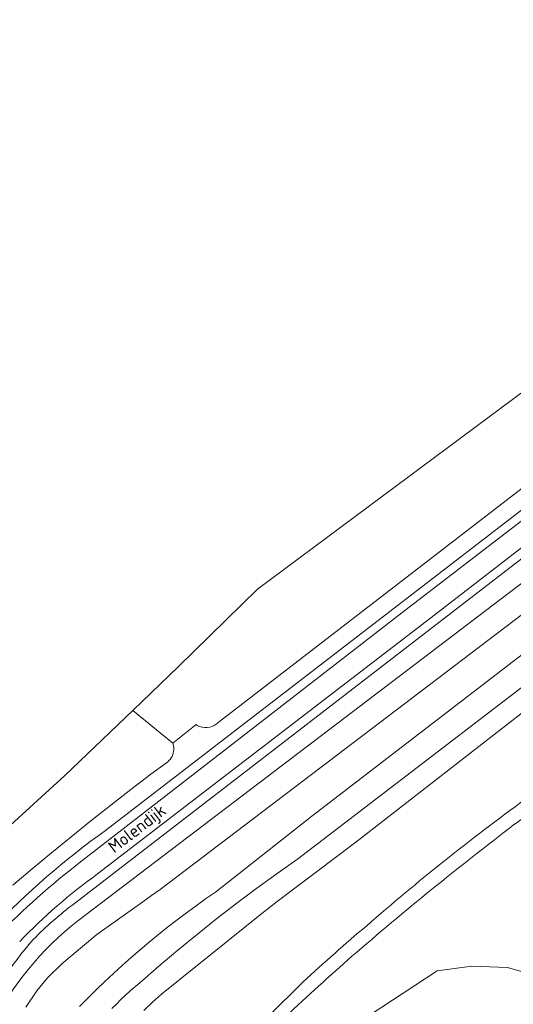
# Model space of a CAD drawing. Extents: x 184422 to 188298, y 343471 to 350189.
# Tile 222 of 256: x 186398 to 186469, y 347754 to 347897. Entities that reach past the tile are written whole.
import ezdxf
from ezdxf.enums import TextEntityAlignment as Align

# ---------------------------------------------------------------- set-up
doc = ezdxf.new("R2010")
doc.units = 0
for name, color, linetype, lineweight in [('B-WA-GR-BOUWLAND-GV', 252, 'Continuous', 13), ('B-WA-GR-GRAS-GV', 252, 'Continuous', 13), ('B-WA-GW-TALUD_KRUIN-G', 252, 'Continuous', 18), ('B-WA-OG-TERREIN_CULTUURSCHEIDING-GV', 252, 'Continuous', 18), ('B-WA-OG-TERREIN_ONBEGROEID-GV', 252, 'Continuous', 18), ('B-WA-OG-TOPOGRAFIE-T18', 252, 'Continuous', 18), ('B-WA-OG-WEG-GV', 252, 'Continuous', 18), ('B-WA-VH-ONVERHARD-GV', 252, 'Continuous', 18), ('B-WA-VH-VERHARDING_ASFALT-GV', 252, 'Continuous', 18)]:
    doc.layers.add(name, color=color, linetype=linetype, lineweight=lineweight)
doc.styles.add('NLCS-ISO-M1000-T18', font='NLCS-ISO.ttf', dxfattribs={"height": 1.8})

msp = doc.modelspace()

# ---------------------------------------------------------------- linework, layer by layer
at = {"layer": 'B-WA-GR-BOUWLAND-GV', "flags": 128}
msp.add_lwpolyline([(186396.079, 347779.65), (186404.423, 347787.269), (186414.311, 347796.716), (186420.904, 347803.014), (186432.359, 347814.275), (186446.489, 347824.812), (186488.675, 347856.159), (186536.868, 347895.53), (186524.683, 347903.164)], dxfattribs=at)
msp.add_lwpolyline([(186396.079, 347779.65), (186404.423, 347787.269), (186414.311, 347796.716), (186420.904, 347803.014), (186432.359, 347814.275), (186446.489, 347824.812), (186488.675, 347856.159), (186536.868, 347895.53), (186524.683, 347903.164)], dxfattribs=at)
msp.add_lwpolyline([(186396.079, 347779.65), (186404.423, 347787.269), (186414.311, 347796.716), (186420.904, 347803.014), (186432.359, 347814.275), (186446.489, 347824.812), (186488.675, 347856.159), (186536.868, 347895.53), (186524.683, 347903.164)], dxfattribs=at)
at = {"layer": 'B-WA-GR-GRAS-GV', "flags": 128}
for points in [[(186558.998, 347877.549), (186552.601, 347869.963), (186546.273, 347862.458), (186525.662, 347837.937), (186523.386, 347835.815), (186521.21, 347833.906), (186518.973, 347831.936), (186518.362, 347831.593), (186517.382, 347830.803), (186516.39, 347830.031), (186515.385, 347829.278), (186514.367, 347828.542), (186513.338, 347827.825), (186512.298, 347827.126), (186508.797, 347824.585), (186499.14, 347817.282), (186491.178, 347811.55), (186473.534, 347798.612), (186446.615, 347777.649), (186435.2, 347769.059), (186433.005, 347767.346), (186418.455, 347755.646), (186417.158, 347754.491), (186415.899, 347753.282)], [(186558.998, 347877.549), (186552.601, 347869.963), (186546.273, 347862.458), (186525.662, 347837.937), (186523.386, 347835.815), (186521.21, 347833.906), (186518.973, 347831.936), (186518.362, 347831.593), (186517.382, 347830.803), (186516.39, 347830.031), (186515.385, 347829.278), (186514.367, 347828.542), (186513.338, 347827.825), (186512.298, 347827.126), (186508.797, 347824.585), (186499.14, 347817.282), (186491.178, 347811.55), (186473.534, 347798.612), (186446.615, 347777.649), (186435.2, 347769.059), (186433.005, 347767.346), (186418.455, 347755.646), (186417.158, 347754.491), (186415.899, 347753.282)], [(186558.998, 347877.549), (186552.601, 347869.963), (186546.273, 347862.458), (186525.662, 347837.937), (186523.386, 347835.815), (186521.21, 347833.906), (186518.973, 347831.936), (186518.362, 347831.593), (186517.382, 347830.803), (186516.39, 347830.031), (186515.385, 347829.278), (186514.367, 347828.542), (186513.338, 347827.825), (186512.298, 347827.126), (186508.797, 347824.585), (186499.14, 347817.282), (186491.178, 347811.55), (186473.534, 347798.612), (186446.615, 347777.649), (186435.2, 347769.059), (186433.005, 347767.346), (186418.455, 347755.646), (186417.158, 347754.491), (186415.899, 347753.282)], [(186396.931, 347771.443), (186399.736, 347773.801), (186402.558, 347776.137), (186405.399, 347778.452), (186408.257, 347780.744), (186411.133, 347783.014), (186414.027, 347785.261), (186416.937, 347787.486), (186419.197, 347789.157), (186419.379, 347789.294), (186419.554, 347789.454), (186419.717, 347789.636), (186419.864, 347789.84), (186419.992, 347790.063), (186420.098, 347790.303), (186420.177, 347790.557), (186420.228, 347790.819), (186420.25, 347791.085), (186420.242, 347791.35), (186420.206, 347791.61), (186420.143, 347791.86), (186420.096, 347791.987), (186414.311, 347796.716), (186404.423, 347787.269), (186396.079, 347779.65)], [(186396.931, 347771.443), (186399.736, 347773.801), (186402.558, 347776.137), (186405.399, 347778.452), (186408.257, 347780.744), (186411.133, 347783.014), (186414.027, 347785.261), (186416.937, 347787.486), (186419.197, 347789.157), (186419.379, 347789.294), (186419.554, 347789.454), (186419.717, 347789.636), (186419.864, 347789.84), (186419.992, 347790.063), (186420.098, 347790.303), (186420.177, 347790.557), (186420.228, 347790.819), (186420.25, 347791.085), (186420.242, 347791.35), (186420.206, 347791.61), (186420.143, 347791.86), (186420.096, 347791.987), (186414.311, 347796.716), (186404.423, 347787.269), (186396.079, 347779.65)], [(186396.931, 347771.443), (186399.736, 347773.801), (186402.558, 347776.137), (186405.399, 347778.452), (186408.257, 347780.744), (186411.133, 347783.014), (186414.027, 347785.261), (186416.937, 347787.486), (186419.197, 347789.157), (186419.379, 347789.294), (186419.554, 347789.454), (186419.717, 347789.636), (186419.864, 347789.84), (186419.992, 347790.063), (186420.098, 347790.303), (186420.177, 347790.557), (186420.228, 347790.819), (186420.25, 347791.085), (186420.242, 347791.35), (186420.206, 347791.61), (186420.143, 347791.86), (186420.096, 347791.987), (186414.311, 347796.716), (186404.423, 347787.269), (186396.079, 347779.65)], [(186445.462, 347750.564), (186458.384, 347759.013), (186463.394, 347759.728), (186468.566, 347759.531), (186471.763, 347758.584), (186474.205, 347757.59), (186477.105, 347756.178), (186479.955, 347754.667), (186483.753, 347752.987)], [(186445.462, 347750.564), (186458.384, 347759.013), (186463.394, 347759.728), (186468.566, 347759.531), (186471.763, 347758.584), (186474.205, 347757.59), (186477.105, 347756.178), (186479.955, 347754.667), (186483.753, 347752.987)], [(186445.462, 347750.564), (186458.384, 347759.013), (186463.394, 347759.728), (186468.566, 347759.531), (186471.763, 347758.584), (186474.205, 347757.59), (186477.105, 347756.178), (186479.955, 347754.667), (186483.753, 347752.987)], [(186427.812, 347746.999), (186428.151, 347746.73), (186428.585, 347747.19), (186438.999, 347757.452)], [(186427.812, 347746.999), (186428.151, 347746.73), (186428.585, 347747.19), (186438.999, 347757.452)], [(186427.812, 347746.999), (186428.151, 347746.73), (186428.585, 347747.19), (186438.999, 347757.452)]]:
    msp.add_lwpolyline(points, dxfattribs=at)
at = {"layer": 'B-WA-GR-GRAS-GV'}
for points in [[(186494.185, 347796.041, 0.0271153), (186469.411, 347780.095)], [(186494.185, 347796.041, 0.0271153), (186469.411, 347780.095)], [(186494.185, 347796.041, 0.0271153), (186469.411, 347780.095)], [(186448.185, 347765.569, -0.0219774), (186471.144, 347783.873)], [(186448.185, 347765.569, -0.0219774), (186471.144, 347783.873)], [(186448.185, 347765.569, -0.0219774), (186471.144, 347783.873)], [(186469.411, 347780.095, 0.0157863), (186446.048, 347761.14)], [(186469.411, 347780.095, 0.0157863), (186446.048, 347761.14)], [(186469.411, 347780.095, 0.0157863), (186446.048, 347761.14)], [(186438.999, 347757.452, -0.011158), (186448.185, 347765.569)], [(186438.999, 347757.452, -0.011158), (186448.185, 347765.569)], [(186438.999, 347757.452, -0.011158), (186448.185, 347765.569)], [(186446.048, 347761.14, 0.0183826), (186427.185, 347743.337)], [(186446.048, 347761.14, 0.0183826), (186427.185, 347743.337)], [(186446.048, 347761.14, 0.0183826), (186427.185, 347743.337)]]:
    msp.add_lwpolyline(points, format="xyb", dxfattribs=at)
at = {"layer": 'B-WA-GW-TALUD_KRUIN-G', "flags": 128}
for points in [[(186423.472, 347794.666), (186423.653, 347794.557), (186423.995, 347794.411), (186424.357, 347794.313), (186424.729, 347794.265), (186425.1, 347794.269), (186425.461, 347794.322), (186425.802, 347794.42), (186426.116, 347794.556), (186426.399, 347794.722), (186426.648, 347794.911), (186426.862, 347795.115), (186496.59, 347848.873), (186508.251, 347858.029), (186520.818, 347867.749), (186532.577, 347877.653), (186534.815, 347880.001), (186541.605, 347889.048)], [(186423.472, 347794.666), (186423.653, 347794.557), (186423.995, 347794.411), (186424.357, 347794.313), (186424.729, 347794.265), (186425.1, 347794.269), (186425.461, 347794.322), (186425.802, 347794.42), (186426.116, 347794.556), (186426.399, 347794.722), (186426.648, 347794.911), (186426.862, 347795.115), (186496.59, 347848.873), (186508.251, 347858.029), (186520.818, 347867.749), (186532.577, 347877.653), (186534.815, 347880.001), (186541.605, 347889.048)], [(186423.472, 347794.666), (186423.653, 347794.557), (186423.995, 347794.411), (186424.357, 347794.313), (186424.729, 347794.265), (186425.1, 347794.269), (186425.461, 347794.322), (186425.802, 347794.42), (186426.116, 347794.556), (186426.399, 347794.722), (186426.648, 347794.911), (186426.862, 347795.115), (186496.59, 347848.873), (186508.251, 347858.029), (186520.818, 347867.749), (186532.577, 347877.653), (186534.815, 347880.001), (186541.605, 347889.048)], [(186398.82, 347753.763), (186400.406, 347756.138), (186401.978, 347758.031), (186404.034, 347760.059), (186409.13, 347764.316), (186415.784, 347769.002), (186417.016, 347769.924), (186418.262, 347770.826), (186497.474, 347830.961), (186503.994, 347835.281), (186506.134, 347836.726), (186510.101, 347838.781), (186515.124, 347841.21), (186520.364, 347843.285), (186521.501, 347843.603), (186523.226, 347843.809), (186530.981, 347844.612)], [(186398.82, 347753.763), (186400.406, 347756.138), (186401.978, 347758.031), (186404.034, 347760.059), (186409.13, 347764.316), (186415.784, 347769.002), (186417.016, 347769.924), (186418.262, 347770.826), (186497.474, 347830.961), (186503.994, 347835.281), (186506.134, 347836.726), (186510.101, 347838.781), (186515.124, 347841.21), (186520.364, 347843.285), (186521.501, 347843.603), (186523.226, 347843.809), (186530.981, 347844.612)], [(186398.82, 347753.763), (186400.406, 347756.138), (186401.978, 347758.031), (186404.034, 347760.059), (186409.13, 347764.316), (186415.784, 347769.002), (186417.016, 347769.924), (186418.262, 347770.826), (186497.474, 347830.961), (186503.994, 347835.281), (186506.134, 347836.726), (186510.101, 347838.781), (186515.124, 347841.21), (186520.364, 347843.285), (186521.501, 347843.603), (186523.226, 347843.809), (186530.981, 347844.612)], [(186499.26, 347826.751), (186440.253, 347781.412), (186426.273, 347770.436), (186424.865, 347769.458), (186423.469, 347768.46), (186422.086, 347767.443), (186420.716, 347766.407), (186419.359, 347765.353), (186418.016, 347764.281), (186416.687, 347763.19), (186415.373, 347762.082), (186414.074, 347760.957), (186412.79, 347759.814), (186411.521, 347758.654), (186410.269, 347757.478), (186409.033, 347756.286), (186407.813, 347755.078), (186406.61, 347753.855)], [(186499.26, 347826.751), (186440.253, 347781.412), (186426.273, 347770.436), (186424.865, 347769.458), (186423.469, 347768.46), (186422.086, 347767.443), (186420.716, 347766.407), (186419.359, 347765.353), (186418.016, 347764.281), (186416.687, 347763.19), (186415.373, 347762.082), (186414.074, 347760.957), (186412.79, 347759.814), (186411.521, 347758.654), (186410.269, 347757.478), (186409.033, 347756.286), (186407.813, 347755.078), (186406.61, 347753.855)], [(186499.26, 347826.751), (186440.253, 347781.412), (186426.273, 347770.436), (186424.865, 347769.458), (186423.469, 347768.46), (186422.086, 347767.443), (186420.716, 347766.407), (186419.359, 347765.353), (186418.016, 347764.281), (186416.687, 347763.19), (186415.373, 347762.082), (186414.074, 347760.957), (186412.79, 347759.814), (186411.521, 347758.654), (186410.269, 347757.478), (186409.033, 347756.286), (186407.813, 347755.078), (186406.61, 347753.855)], [(186396.931, 347771.443), (186399.736, 347773.801), (186402.558, 347776.137), (186405.399, 347778.452), (186408.257, 347780.744), (186411.133, 347783.014), (186414.027, 347785.261), (186416.937, 347787.486), (186419.197, 347789.157), (186419.379, 347789.294), (186419.554, 347789.454), (186419.717, 347789.636), (186419.864, 347789.84), (186419.992, 347790.063), (186420.098, 347790.303), (186420.177, 347790.557), (186420.228, 347790.819), (186420.25, 347791.085), (186420.242, 347791.35), (186420.206, 347791.61), (186420.143, 347791.86), (186420.096, 347791.987)], [(186396.931, 347771.443), (186399.736, 347773.801), (186402.558, 347776.137), (186405.399, 347778.452), (186408.257, 347780.744), (186411.133, 347783.014), (186414.027, 347785.261), (186416.937, 347787.486), (186419.197, 347789.157), (186419.379, 347789.294), (186419.554, 347789.454), (186419.717, 347789.636), (186419.864, 347789.84), (186419.992, 347790.063), (186420.098, 347790.303), (186420.177, 347790.557), (186420.228, 347790.819), (186420.25, 347791.085), (186420.242, 347791.35), (186420.206, 347791.61), (186420.143, 347791.86), (186420.096, 347791.987)], [(186396.931, 347771.443), (186399.736, 347773.801), (186402.558, 347776.137), (186405.399, 347778.452), (186408.257, 347780.744), (186411.133, 347783.014), (186414.027, 347785.261), (186416.937, 347787.486), (186419.197, 347789.157), (186419.379, 347789.294), (186419.554, 347789.454), (186419.717, 347789.636), (186419.864, 347789.84), (186419.992, 347790.063), (186420.098, 347790.303), (186420.177, 347790.557), (186420.228, 347790.819), (186420.25, 347791.085), (186420.242, 347791.35), (186420.206, 347791.61), (186420.143, 347791.86), (186420.096, 347791.987)]]:
    msp.add_lwpolyline(points, dxfattribs=at)
at = {"layer": 'B-WA-OG-TERREIN_CULTUURSCHEIDING-GV', "flags": 128}
for points in [[(186488.675, 347856.159), (186446.489, 347824.812), (186432.359, 347814.275), (186420.904, 347803.014), (186414.311, 347796.716), (186420.096, 347791.987), (186423.472, 347794.666), (186423.653, 347794.557), (186423.995, 347794.411), (186424.357, 347794.313), (186424.729, 347794.265), (186425.1, 347794.269), (186425.461, 347794.322), (186425.802, 347794.42), (186426.116, 347794.556), (186426.399, 347794.722), (186426.648, 347794.911), (186426.862, 347795.115), (186496.59, 347848.873)], [(186488.675, 347856.159), (186446.489, 347824.812), (186432.359, 347814.275), (186420.904, 347803.014), (186414.311, 347796.716), (186420.096, 347791.987), (186423.472, 347794.666), (186423.653, 347794.557), (186423.995, 347794.411), (186424.357, 347794.313), (186424.729, 347794.265), (186425.1, 347794.269), (186425.461, 347794.322), (186425.802, 347794.42), (186426.116, 347794.556), (186426.399, 347794.722), (186426.648, 347794.911), (186426.862, 347795.115), (186496.59, 347848.873)], [(186488.675, 347856.159), (186446.489, 347824.812), (186432.359, 347814.275), (186420.904, 347803.014), (186414.311, 347796.716), (186420.096, 347791.987), (186423.472, 347794.666), (186423.653, 347794.557), (186423.995, 347794.411), (186424.357, 347794.313), (186424.729, 347794.265), (186425.1, 347794.269), (186425.461, 347794.322), (186425.802, 347794.42), (186426.116, 347794.556), (186426.399, 347794.722), (186426.648, 347794.911), (186426.862, 347795.115), (186496.59, 347848.873)], [(186497.474, 347830.961), (186418.262, 347770.826), (186417.016, 347769.924), (186415.784, 347769.002), (186409.13, 347764.316), (186404.034, 347760.059), (186401.978, 347758.031), (186400.406, 347756.138), (186398.82, 347753.763)], [(186398.82, 347753.763), (186400.406, 347756.138), (186401.978, 347758.031), (186404.034, 347760.059), (186409.13, 347764.316), (186415.784, 347769.002), (186417.016, 347769.924), (186418.262, 347770.826), (186497.474, 347830.961)], [(186497.474, 347830.961), (186418.262, 347770.826), (186417.016, 347769.924), (186415.784, 347769.002), (186409.13, 347764.316), (186404.034, 347760.059), (186401.978, 347758.031), (186400.406, 347756.138), (186398.82, 347753.763)], [(186398.82, 347753.763), (186400.406, 347756.138), (186401.978, 347758.031), (186404.034, 347760.059), (186409.13, 347764.316), (186415.784, 347769.002), (186417.016, 347769.924), (186418.262, 347770.826), (186497.474, 347830.961)], [(186497.474, 347830.961), (186418.262, 347770.826), (186417.016, 347769.924), (186415.784, 347769.002), (186409.13, 347764.316), (186404.034, 347760.059), (186401.978, 347758.031), (186400.406, 347756.138), (186398.82, 347753.763)], [(186398.82, 347753.763), (186400.406, 347756.138), (186401.978, 347758.031), (186404.034, 347760.059), (186409.13, 347764.316), (186415.784, 347769.002), (186417.016, 347769.924), (186418.262, 347770.826), (186497.474, 347830.961)], [(186499.26, 347826.751), (186440.253, 347781.412), (186426.273, 347770.436), (186424.865, 347769.458), (186423.469, 347768.46), (186422.086, 347767.443), (186420.716, 347766.407), (186419.359, 347765.353), (186418.016, 347764.281), (186416.687, 347763.19), (186415.373, 347762.082), (186414.074, 347760.957), (186412.79, 347759.814), (186411.521, 347758.654), (186410.269, 347757.478), (186409.033, 347756.286), (186407.813, 347755.078), (186406.61, 347753.855)], [(186406.61, 347753.855), (186407.813, 347755.078), (186409.033, 347756.286), (186410.269, 347757.478), (186411.521, 347758.654), (186412.79, 347759.814), (186414.074, 347760.957), (186415.373, 347762.082), (186416.687, 347763.19), (186418.016, 347764.281), (186419.359, 347765.353), (186420.716, 347766.407), (186422.086, 347767.443), (186423.469, 347768.46), (186424.865, 347769.458), (186426.273, 347770.436), (186440.253, 347781.412), (186499.26, 347826.751)], [(186499.26, 347826.751), (186440.253, 347781.412), (186426.273, 347770.436), (186424.865, 347769.458), (186423.469, 347768.46), (186422.086, 347767.443), (186420.716, 347766.407), (186419.359, 347765.353), (186418.016, 347764.281), (186416.687, 347763.19), (186415.373, 347762.082), (186414.074, 347760.957), (186412.79, 347759.814), (186411.521, 347758.654), (186410.269, 347757.478), (186409.033, 347756.286), (186407.813, 347755.078), (186406.61, 347753.855)], [(186406.61, 347753.855), (186407.813, 347755.078), (186409.033, 347756.286), (186410.269, 347757.478), (186411.521, 347758.654), (186412.79, 347759.814), (186414.074, 347760.957), (186415.373, 347762.082), (186416.687, 347763.19), (186418.016, 347764.281), (186419.359, 347765.353), (186420.716, 347766.407), (186422.086, 347767.443), (186423.469, 347768.46), (186424.865, 347769.458), (186426.273, 347770.436), (186440.253, 347781.412), (186499.26, 347826.751)], [(186499.26, 347826.751), (186440.253, 347781.412), (186426.273, 347770.436), (186424.865, 347769.458), (186423.469, 347768.46), (186422.086, 347767.443), (186420.716, 347766.407), (186419.359, 347765.353), (186418.016, 347764.281), (186416.687, 347763.19), (186415.373, 347762.082), (186414.074, 347760.957), (186412.79, 347759.814), (186411.521, 347758.654), (186410.269, 347757.478), (186409.033, 347756.286), (186407.813, 347755.078), (186406.61, 347753.855)], [(186406.61, 347753.855), (186407.813, 347755.078), (186409.033, 347756.286), (186410.269, 347757.478), (186411.521, 347758.654), (186412.79, 347759.814), (186414.074, 347760.957), (186415.373, 347762.082), (186416.687, 347763.19), (186418.016, 347764.281), (186419.359, 347765.353), (186420.716, 347766.407), (186422.086, 347767.443), (186423.469, 347768.46), (186424.865, 347769.458), (186426.273, 347770.436), (186440.253, 347781.412), (186499.26, 347826.751)], [(186472.291, 347816.38), (186407.352, 347767.039), (186406.362, 347766.287), (186405.39, 347765.507), (186404.438, 347764.697), (186403.507, 347763.86), (186402.599, 347762.996), (186401.714, 347762.106), (186400.853, 347761.191), (186400.018, 347760.252), (186399.21, 347759.29), (186398.429, 347758.306), (186397.676, 347757.302)], [(186472.291, 347816.38), (186407.352, 347767.039), (186406.362, 347766.287), (186405.39, 347765.507), (186404.438, 347764.697), (186403.507, 347763.86), (186402.599, 347762.996), (186401.714, 347762.106), (186400.853, 347761.191), (186400.018, 347760.252), (186399.21, 347759.29), (186398.429, 347758.306), (186397.676, 347757.302)], [(186472.291, 347816.38), (186407.352, 347767.039), (186406.362, 347766.287), (186405.39, 347765.507), (186404.438, 347764.697), (186403.507, 347763.86), (186402.599, 347762.996), (186401.714, 347762.106), (186400.853, 347761.191), (186400.018, 347760.252), (186399.21, 347759.29), (186398.429, 347758.306), (186397.676, 347757.302)], [(186411.285, 347753.566), (186411.932, 347754.233), (186412.592, 347754.883), (186413.265, 347755.517), (186413.949, 347756.134), (186415.349, 347757.317), (186418.086, 347759.698), (186420.859, 347762.039), (186423.666, 347764.341), (186426.506, 347766.601), (186429.379, 347768.82), (186432.284, 347770.997), (186435.219, 347773.131), (186438.184, 347775.221), (186485.409, 347811.377)], [(186485.409, 347811.377), (186438.184, 347775.221), (186435.219, 347773.131), (186432.284, 347770.997), (186429.379, 347768.82), (186426.506, 347766.601), (186423.666, 347764.341), (186420.859, 347762.039), (186418.086, 347759.698), (186415.349, 347757.317), (186413.949, 347756.134), (186413.265, 347755.517), (186412.592, 347754.883), (186411.932, 347754.233), (186411.285, 347753.566)], [(186411.285, 347753.566), (186411.932, 347754.233), (186412.592, 347754.883), (186413.265, 347755.517), (186413.949, 347756.134), (186415.349, 347757.317), (186418.086, 347759.698), (186420.859, 347762.039), (186423.666, 347764.341), (186426.506, 347766.601), (186429.379, 347768.82), (186432.284, 347770.997), (186435.219, 347773.131), (186438.184, 347775.221), (186485.409, 347811.377)], [(186485.409, 347811.377), (186438.184, 347775.221), (186435.219, 347773.131), (186432.284, 347770.997), (186429.379, 347768.82), (186426.506, 347766.601), (186423.666, 347764.341), (186420.859, 347762.039), (186418.086, 347759.698), (186415.349, 347757.317), (186413.949, 347756.134), (186413.265, 347755.517), (186412.592, 347754.883), (186411.932, 347754.233), (186411.285, 347753.566)], [(186411.285, 347753.566), (186411.932, 347754.233), (186412.592, 347754.883), (186413.265, 347755.517), (186413.949, 347756.134), (186415.349, 347757.317), (186418.086, 347759.698), (186420.859, 347762.039), (186423.666, 347764.341), (186426.506, 347766.601), (186429.379, 347768.82), (186432.284, 347770.997), (186435.219, 347773.131), (186438.184, 347775.221), (186485.409, 347811.377)], [(186485.409, 347811.377), (186438.184, 347775.221), (186435.219, 347773.131), (186432.284, 347770.997), (186429.379, 347768.82), (186426.506, 347766.601), (186423.666, 347764.341), (186420.859, 347762.039), (186418.086, 347759.698), (186415.349, 347757.317), (186413.949, 347756.134), (186413.265, 347755.517), (186412.592, 347754.883), (186411.932, 347754.233), (186411.285, 347753.566)], [(186415.899, 347753.282), (186417.158, 347754.491), (186418.455, 347755.646), (186433.005, 347767.346), (186435.2, 347769.059), (186446.615, 347777.649), (186473.534, 347798.612)], [(186415.899, 347753.282), (186417.158, 347754.491), (186418.455, 347755.646), (186433.005, 347767.346), (186435.2, 347769.059), (186446.615, 347777.649), (186473.534, 347798.612)], [(186415.899, 347753.282), (186417.158, 347754.491), (186418.455, 347755.646), (186433.005, 347767.346), (186435.2, 347769.059), (186446.615, 347777.649), (186473.534, 347798.612)]]:
    msp.add_lwpolyline(points, dxfattribs=at)
at = {"layer": 'B-WA-OG-TERREIN_ONBEGROEID-GV', "flags": 128}
msp.add_lwpolyline([(186483.753, 347752.987), (186479.955, 347754.667), (186477.105, 347756.178), (186474.205, 347757.59), (186471.763, 347758.584), (186468.566, 347759.531), (186463.394, 347759.728), (186458.384, 347759.013), (186445.462, 347750.564)], dxfattribs=at)
msp.add_lwpolyline([(186483.753, 347752.987), (186479.955, 347754.667), (186477.105, 347756.178), (186474.205, 347757.59), (186471.763, 347758.584), (186468.566, 347759.531), (186463.394, 347759.728), (186458.384, 347759.013), (186445.462, 347750.564)], dxfattribs=at)
msp.add_lwpolyline([(186483.753, 347752.987), (186479.955, 347754.667), (186477.105, 347756.178), (186474.205, 347757.59), (186471.763, 347758.584), (186468.566, 347759.531), (186463.394, 347759.728), (186458.384, 347759.013), (186445.462, 347750.564)], dxfattribs=at)
at = {"layer": 'B-WA-OG-WEG-GV', "flags": 128}
for points in [[(186395.596, 347754.177), (186396.259, 347755.236), (186396.952, 347756.278), (186397.676, 347757.302), (186398.429, 347758.306), (186399.21, 347759.29), (186400.018, 347760.252), (186400.853, 347761.191), (186401.714, 347762.106), (186402.599, 347762.996), (186403.507, 347763.86), (186404.438, 347764.697), (186405.39, 347765.507), (186406.362, 347766.287), (186407.352, 347767.039), (186472.291, 347816.38), (186478.565, 347820.999), (186488.077, 347828.184), (186497.034, 347834.624), (186504.369, 347839.678), (186506.775, 347841.244), (186520.999, 347853.388), (186555.545, 347884.136)], [(186395.596, 347754.177), (186396.259, 347755.236), (186396.952, 347756.278), (186397.676, 347757.302), (186398.429, 347758.306), (186399.21, 347759.29), (186400.018, 347760.252), (186400.853, 347761.191), (186401.714, 347762.106), (186402.599, 347762.996), (186403.507, 347763.86), (186404.438, 347764.697), (186405.39, 347765.507), (186406.362, 347766.287), (186407.352, 347767.039), (186472.291, 347816.38), (186478.565, 347820.999), (186488.077, 347828.184), (186497.034, 347834.624), (186504.369, 347839.678), (186506.775, 347841.244), (186520.999, 347853.388), (186555.545, 347884.136)], [(186395.596, 347754.177), (186396.259, 347755.236), (186396.952, 347756.278), (186397.676, 347757.302), (186398.429, 347758.306), (186399.21, 347759.29), (186400.018, 347760.252), (186400.853, 347761.191), (186401.714, 347762.106), (186402.599, 347762.996), (186403.507, 347763.86), (186404.438, 347764.697), (186405.39, 347765.507), (186406.362, 347766.287), (186407.352, 347767.039), (186472.291, 347816.38), (186478.565, 347820.999), (186488.077, 347828.184), (186497.034, 347834.624), (186504.369, 347839.678), (186506.775, 347841.244), (186520.999, 347853.388), (186555.545, 347884.136)], [(186410.355, 347779.347), (186514.759, 347859.718)], [(186410.355, 347779.347), (186514.759, 347859.718)], [(186410.355, 347779.347), (186514.759, 347859.718)], [(186518.503, 347855.626), (186405.86, 347768.787)], [(186518.503, 347855.626), (186405.86, 347768.787)], [(186518.503, 347855.626), (186405.86, 347768.787)], [(186496.59, 347848.873), (186426.862, 347795.115), (186426.648, 347794.911), (186426.399, 347794.722), (186426.116, 347794.556), (186425.802, 347794.42), (186425.461, 347794.322), (186425.1, 347794.269), (186424.729, 347794.265), (186424.357, 347794.313), (186423.995, 347794.411), (186423.653, 347794.557), (186423.472, 347794.666), (186420.096, 347791.987), (186420.143, 347791.86), (186420.206, 347791.61), (186420.242, 347791.35), (186420.25, 347791.085), (186420.228, 347790.819), (186420.177, 347790.557), (186420.098, 347790.303), (186419.992, 347790.063), (186419.864, 347789.84), (186419.717, 347789.636), (186419.554, 347789.454), (186419.379, 347789.294), (186419.197, 347789.157), (186416.937, 347787.486), (186414.027, 347785.261), (186411.133, 347783.014), (186408.257, 347780.744), (186405.399, 347778.452), (186402.558, 347776.137), (186399.736, 347773.801), (186396.931, 347771.443)], [(186496.59, 347848.873), (186426.862, 347795.115), (186426.648, 347794.911), (186426.399, 347794.722), (186426.116, 347794.556), (186425.802, 347794.42), (186425.461, 347794.322), (186425.1, 347794.269), (186424.729, 347794.265), (186424.357, 347794.313), (186423.995, 347794.411), (186423.653, 347794.557), (186423.472, 347794.666), (186420.096, 347791.987), (186420.143, 347791.86), (186420.206, 347791.61), (186420.242, 347791.35), (186420.25, 347791.085), (186420.228, 347790.819), (186420.177, 347790.557), (186420.098, 347790.303), (186419.992, 347790.063), (186419.864, 347789.84), (186419.717, 347789.636), (186419.554, 347789.454), (186419.379, 347789.294), (186419.197, 347789.157), (186416.937, 347787.486), (186414.027, 347785.261), (186411.133, 347783.014), (186408.257, 347780.744), (186405.399, 347778.452), (186402.558, 347776.137), (186399.736, 347773.801), (186396.931, 347771.443)], [(186496.59, 347848.873), (186426.862, 347795.115), (186426.648, 347794.911), (186426.399, 347794.722), (186426.116, 347794.556), (186425.802, 347794.42), (186425.461, 347794.322), (186425.1, 347794.269), (186424.729, 347794.265), (186424.357, 347794.313), (186423.995, 347794.411), (186423.653, 347794.557), (186423.472, 347794.666), (186420.096, 347791.987), (186420.143, 347791.86), (186420.206, 347791.61), (186420.242, 347791.35), (186420.25, 347791.085), (186420.228, 347790.819), (186420.177, 347790.557), (186420.098, 347790.303), (186419.992, 347790.063), (186419.864, 347789.84), (186419.717, 347789.636), (186419.554, 347789.454), (186419.379, 347789.294), (186419.197, 347789.157), (186416.937, 347787.486), (186414.027, 347785.261), (186411.133, 347783.014), (186408.257, 347780.744), (186405.399, 347778.452), (186402.558, 347776.137), (186399.736, 347773.801), (186396.931, 347771.443)]]:
    msp.add_lwpolyline(points, dxfattribs=at)
at = {"layer": 'B-WA-OG-WEG-GV'}
for points in [[(186393.956, 347765.144, -0.0462724), (186410.355, 347779.347)], [(186393.956, 347765.144, -0.0462724), (186410.355, 347779.347)], [(186393.956, 347765.144, -0.0462724), (186410.355, 347779.347)], [(186405.86, 347768.787, 0.0344955), (186399.903, 347763.581)], [(186405.86, 347768.787, 0.0344955), (186399.903, 347763.581)], [(186405.86, 347768.787, 0.0344955), (186399.903, 347763.581)], [(186399.903, 347763.581, 0.1208562), (186386.537, 347737.415)], [(186399.903, 347763.581, 0.1208562), (186386.537, 347737.415)], [(186399.903, 347763.581, 0.1208562), (186386.537, 347737.415)]]:
    msp.add_lwpolyline(points, format="xyb", dxfattribs=at)
at = {"layer": 'B-WA-VH-ONVERHARD-GV'}
for points in [[(186469.411, 347780.095, -0.0271153), (186494.185, 347796.041)], [(186469.411, 347780.095, -0.0271153), (186494.185, 347796.041)], [(186469.411, 347780.095, -0.0271153), (186494.185, 347796.041)], [(186471.144, 347783.873, 0.0219774), (186448.185, 347765.569)], [(186471.144, 347783.873, 0.0219774), (186448.185, 347765.569)], [(186471.144, 347783.873, 0.0219774), (186448.185, 347765.569)], [(186446.048, 347761.14, -0.0157863), (186469.411, 347780.095)], [(186446.048, 347761.14, -0.0157863), (186469.411, 347780.095)], [(186446.048, 347761.14, -0.0157863), (186469.411, 347780.095)], [(186448.185, 347765.569, 0.011158), (186438.999, 347757.452)], [(186448.185, 347765.569, 0.011158), (186438.999, 347757.452)], [(186448.185, 347765.569, 0.011158), (186438.999, 347757.452)], [(186427.185, 347743.337, -0.0183826), (186446.048, 347761.14)], [(186427.185, 347743.337, -0.0183826), (186446.048, 347761.14)], [(186427.185, 347743.337, -0.0183826), (186446.048, 347761.14)]]:
    msp.add_lwpolyline(points, format="xyb", dxfattribs=at)
at = {"layer": 'B-WA-VH-ONVERHARD-GV', "flags": 128}
msp.add_lwpolyline([(186438.999, 347757.452), (186428.585, 347747.19), (186428.151, 347746.73), (186427.812, 347746.999)], dxfattribs=at)
msp.add_lwpolyline([(186438.999, 347757.452), (186428.585, 347747.19), (186428.151, 347746.73), (186427.812, 347746.999)], dxfattribs=at)
msp.add_lwpolyline([(186438.999, 347757.452), (186428.585, 347747.19), (186428.151, 347746.73), (186427.812, 347746.999)], dxfattribs=at)
at = {"layer": 'B-WA-VH-VERHARDING_ASFALT-GV', "flags": 128}
for points in [[(186520.38, 347862.543), (186513.2, 347856.853), (186453.715, 347811.174), (186407.563, 347775.452)], [(186407.563, 347775.452), (186453.715, 347811.174), (186513.2, 347856.853), (186520.38, 347862.543)], [(186520.38, 347862.543), (186513.2, 347856.853), (186453.715, 347811.174), (186407.563, 347775.452)], [(186407.563, 347775.452), (186453.715, 347811.174), (186513.2, 347856.853), (186520.38, 347862.543)], [(186520.38, 347862.543), (186513.2, 347856.853), (186453.715, 347811.174), (186407.563, 347775.452)], [(186407.563, 347775.452), (186453.715, 347811.174), (186513.2, 347856.853), (186520.38, 347862.543)], [(186409.213, 347773.062), (186458.115, 347810.595), (186514.585, 347854.246), (186522.587, 347860.196)], [(186522.587, 347860.196), (186514.585, 347854.246), (186458.115, 347810.595), (186409.213, 347773.062)], [(186409.213, 347773.062), (186458.115, 347810.595), (186514.585, 347854.246), (186522.587, 347860.196)], [(186522.587, 347860.196), (186514.585, 347854.246), (186458.115, 347810.595), (186409.213, 347773.062)], [(186409.213, 347773.062), (186458.115, 347810.595), (186514.585, 347854.246), (186522.587, 347860.196)], [(186522.587, 347860.196), (186514.585, 347854.246), (186458.115, 347810.595), (186409.213, 347773.062)], [(186514.759, 347859.718), (186410.355, 347779.347)], [(186514.759, 347859.718), (186410.355, 347779.347)], [(186514.759, 347859.718), (186410.355, 347779.347)], [(186405.86, 347768.787), (186518.503, 347855.626)], [(186405.86, 347768.787), (186518.503, 347855.626)], [(186405.86, 347768.787), (186518.503, 347855.626)]]:
    msp.add_lwpolyline(points, dxfattribs=at)
at = {"layer": 'B-WA-VH-VERHARDING_ASFALT-GV'}
for points in [[(186410.355, 347779.347, 0.0462724), (186393.956, 347765.144)], [(186410.355, 347779.347, 0.0462724), (186393.956, 347765.144)], [(186410.355, 347779.347, 0.0462724), (186393.956, 347765.144)], [(186407.563, 347775.452, 0.0314745), (186395.37, 347764.805)], [(186395.37, 347764.805, -0.0314745), (186407.563, 347775.452)], [(186407.563, 347775.452, 0.0314745), (186395.37, 347764.805)], [(186395.37, 347764.805, -0.0314745), (186407.563, 347775.452)], [(186407.563, 347775.452, 0.0314745), (186395.37, 347764.805)], [(186395.37, 347764.805, -0.0314745), (186407.563, 347775.452)], [(186397.937, 347763.284, -0.0440612), (186409.213, 347773.062)], [(186409.213, 347773.062, 0.0440612), (186397.937, 347763.284)], [(186397.937, 347763.284, -0.0440612), (186409.213, 347773.062)], [(186409.213, 347773.062, 0.0440612), (186397.937, 347763.284)], [(186397.937, 347763.284, -0.0440612), (186409.213, 347773.062)], [(186409.213, 347773.062, 0.0440612), (186397.937, 347763.284)], [(186399.903, 347763.581, -0.0344955), (186405.86, 347768.787)], [(186399.903, 347763.581, -0.0344955), (186405.86, 347768.787)], [(186399.903, 347763.581, -0.0344955), (186405.86, 347768.787)], [(186386.537, 347737.415, -0.1208562), (186399.903, 347763.581)], [(186386.537, 347737.415, -0.1208562), (186399.903, 347763.581)], [(186386.537, 347737.415, -0.1208562), (186399.903, 347763.581)]]:
    msp.add_lwpolyline(points, format="xyb", dxfattribs=at)

# ---------------------------------------------------------------- texts
at = {"layer": 'B-WA-OG-TOPOGRAFIE-T18', "style": 'NLCS-ISO-M1000-T18'}
msp.add_text('Molendijk', height=1.8, rotation=37.6, dxfattribs=at).set_placement((186415.076, 347779.437), align=Align.MIDDLE)
msp.add_text('Molendijk', height=1.8, rotation=37.6, dxfattribs=at).set_placement((186415.076, 347779.437), align=Align.MIDDLE)
msp.add_text('Molendijk', height=1.8, rotation=37.6, dxfattribs=at).set_placement((186415.076, 347779.437), align=Align.MIDDLE)

doc.saveas('drawing.dxf')
